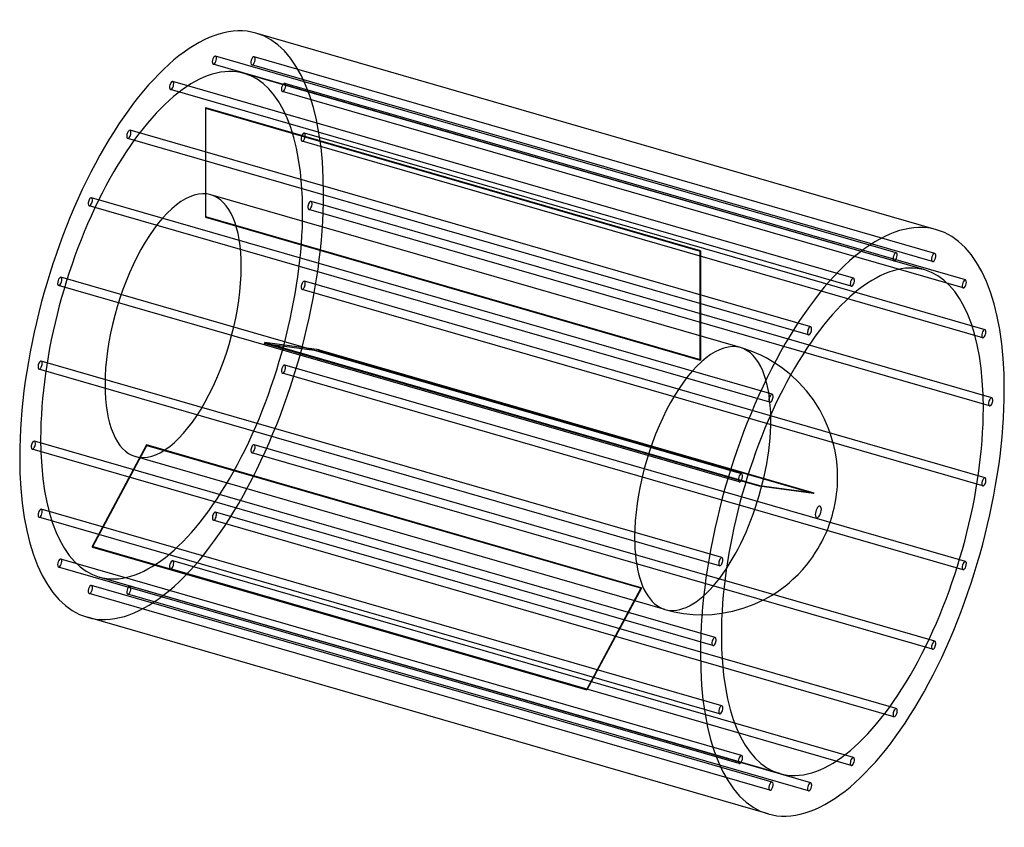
# Model space of a CAD drawing. Header units: millimetres. Extents: x -1174 to 1174, y -963 to 963.
import ezdxf

# ---------------------------------------------------------------- set-up
doc = ezdxf.new("R2010")
doc.units = ezdxf.units.MM
doc.layers.add('HIDDEN', color=7, linetype='Continuous')
doc.layers.add('THICK', color=7, linetype='Continuous')

msp = doc.modelspace()

# ---------------------------------------------------------------- linework, layer by layer
at = {"layer": 'HIDDEN'}
for p, q in [((916.6, 407.1), (-707.1, 875.9)), ((1008.6, 405.6), (-615.2, 874.4)), ((911.1, 387.9), (-712.7, 856.7)), ((1003.1, 386.4), (-620.7, 855.2)), ((985.2, 366.1), (-638.6, 834.9)), ((814.7, 346.8), (-809.1, 815.6)), ((1081.6, 342.4), (-542.1, 811.2)), ((809.1, 327.6), (-814.7, 796.3)), ((1076.1, 323.2), (-547.7, 791.9)), ((-731.2, 751.8), (-731.2, 492)), ((-731.2, 751.8), (448.8, 411.1)), ((-730.2, 492.8), (-730.2, 752.6)), ((449.8, 412), (-730.2, 752.6)), ((712.7, 230.5), (-911.1, 699.3)), ((1128.5, 223.7), (-495.3, 692.4)), ((707.1, 211.3), (-916.6, 680.1)), ((1123, 204.4), (-500.8, 673.2)), ((545.1, 180.9), (-718.3, 545.6)), ((615.2, 50.5), (-1008.6, 519.2)), ((620.7, 69.7), (-1003.1, 538.4)), ((1144.7, 61), (-479.1, 529.8)), ((1139.1, 41.8), (-484.7, 510.6)), ((-731.2, 492), (448.8, 151.3)), ((449.8, 152.2), (-730.2, 492.8)), ((448.8, 151.3), (448.8, 411.1)), ((449.8, 412), (449.8, 152.2)), ((542.1, -139.2), (-1081.6, 329.5)), ((547.7, -120), (-1076.1, 348.7)), ((1128.5, -129.6), (-495.3, 339.2)), ((1123, -148.8), (-500.8, 319.9)), ((589.7, -149.5), (-590.2, 191.1)), ((-590.2, 191.1), (-460.3, 173.7)), ((-589.7, 193), (590.2, -147.6)), ((-459.8, 175.6), (-589.7, 193)), ((719.6, -166.9), (-460.3, 173.7)), ((-459.8, 175.6), (720.1, -165)), ((570.7, 172.3), (545.1, 180.9)), ((593.5, 162.6), (570.7, 172.3)), ((500.8, -319.9), (-1123, 148.8)), ((606, 156.3), (593.5, 162.6)), ((624.5, 145.7), (606, 156.3)), ((642.7, 133.5), (624.5, 145.7)), ((495.3, -339.2), (-1128.5, 129.6)), ((1076.1, -348.7), (-547.7, 120)), ((1081.6, -329.5), (-542.1, 139.2)), ((665, 116.1), (642.7, 133.5)), ((484.7, -510.6), (-1139.1, -41.8)), ((479.1, -529.8), (-1144.7, -61)), ((-871.7, -51.1), (-1001.6, -293.5)), ((-1001.1, -294.6), (-871.2, -52.2)), ((308.3, -391.8), (-871.7, -51.1)), ((-871.2, -52.2), (308.8, -392.8)), ((1003.1, -538.4), (-620.7, -69.7)), ((1008.6, -519.2), (-615.2, -50.5)), ((364.8, -443.6), (-898.6, -78.9)), ((719.6, -166.9), (589.7, -149.5)), ((590.2, -147.6), (720.1, -165)), ((500.8, -673.2), (-1123, -204.4)), ((916.6, -680.1), (-707.1, -211.3)), ((495.3, -692.4), (-1128.5, -223.7)), ((911.1, -699.3), (-712.7, -230.5)), ((178.4, -634.2), (-1001.6, -293.5)), ((-1001.1, -294.6), (178.9, -635.2)), ((547.7, -791.9), (-1076.1, -323.2)), ((814.7, -796.3), (-809.1, -327.6)), ((542.1, -811.2), (-1081.6, -342.4)), ((809.1, -815.6), (-814.7, -346.8)), ((638.6, -834.9), (-985.2, -366.1)), ((620.7, -855.2), (-1003.1, -386.4)), ((712.7, -856.7), (-911.1, -387.9)), ((178.4, -634.2), (308.3, -391.8)), ((308.8, -392.8), (178.9, -635.2)), ((615.2, -874.4), (-1008.6, -405.6)), ((707.1, -875.9), (-916.6, -407.1)), ((364.8, -443.6), (386.9, -449.1)), ((386.9, -449.1), (409.3, -453.1)), ((409.3, -453.1), (432, -455.4)), ((432, -455.4), (454.9, -456.1)), ((454.9, -456.1), (477.8, -455.2)), ((477.8, -455.2), (500.8, -452.6))]:
    msp.add_line(p, q, dxfattribs=at)
for centre, major_axis, start_param, end_param in [((-811.9, 234.4), (201.1, 696.6), -0.982794, 0), ((-709.9, 866.3), (-2.77, -9.61), -2.867749, -0.000064), ((-709.9, 866.3), (-2.77, -9.61), 0.273843, 3.141529), ((-709.9, 866.3), (-2.77, -9.61), 3.141529, 3.415436), ((-617.9, 864.8), (-2.77, -9.61), 3.141593, 6.242869), ((-617.9, 864.8), (-2.77, -9.61), 0, 3.101277), ((-617.9, 864.8), (-2.77, -9.61), 3.101277, 3.141593), ((-811.9, 234.4), (-173.3, -600.5), -3.141593, -0.982794), ((-709.9, 866.3), (-2.77, -9.61), -0.000064, 0.273843), ((-617.9, 864.8), (-2.77, -9.61), -0.040316, 0), ((-811.9, 234.4), (-173.3, -600.5), 2.158799, 3.141593), ((-811.9, 806), (-2.77, -9.61), -2.55359, 0.000007), ((-811.9, 806), (-2.77, -9.61), -3.141586, -2.55359), ((-811.9, 806), (-2.77, -9.61), 0.588003, 3.141599), ((-544.9, 801.5), (-2.77, -9.61), -3.141593, -0.354475), ((-544.9, 801.5), (-2.77, -9.61), 0, 2.787117), ((-544.9, 801.5), (-2.77, -9.61), 2.787117, 3.141593), ((-811.9, 806), (-2.77, -9.61), 0.000007, 0.588003), ((-544.9, 801.5), (-2.77, -9.61), -0.354475, 0), ((-730.7, 210.9), (-173.3, -600.5), -2.55519, -2.55199), ((-913.9, 689.7), (-2.77, -9.61), -2.239431, 0.000058), ((-913.9, 689.7), (-2.77, -9.61), 0.000058, 0.902162), ((-913.9, 689.7), (-2.77, -9.61), -3.141535, -2.239431), ((-913.9, 689.7), (-2.77, -9.61), 0.902162, 3.14165), ((-498.1, 682.8), (-2.77, -9.61), -3.141535, -0.668634), ((-498.1, 682.8), (-2.77, -9.61), 0.000058, 2.472958), ((-498.1, 682.8), (-2.77, -9.61), 2.472958, 3.14165), ((-498.1, 682.8), (-2.77, -9.61), -0.668634, 0.000058), ((-811.9, 234.4), (201.1, 696.6), -3.141593, -0.982794), ((-808.4, 233.4), (90.1, 312.2), 0, 2.158799), ((-808.4, 233.4), (90.1, 312.2), -0.982794, 0), ((-1005.9, 528.8), (-2.77, -9.61), -1.925272, 0), ((-1005.9, 528.8), (-2.77, -9.61), -3.141593, -1.925272), ((-1005.9, 528.8), (-2.77, -9.61), 0, 1.216321), ((-1005.9, 528.8), (-2.77, -9.61), 1.216321, 3.141593), ((-481.9, 520.2), (-2.77, -9.61), -3.141586, -0.982794), ((-481.9, 520.2), (-2.77, -9.61), 0.000007, 2.158799), ((-481.9, 520.2), (-2.77, -9.61), 2.158799, 3.141599), ((-811.9, 234.4), (-173.3, -600.5), 0, 2.158799), ((-481.9, 520.2), (-2.77, -9.61), -0.982794, 0.000007), ((-730.7, 210.9), (-90.1, -312.2), -2.556667, -2.550513), ((449.3, -129.7), (173.3, 600.5), 0.586403, 0.589603), ((-808.4, 233.4), (90.1, 312.2), -3.141592, -0.982794), ((-1078.9, 339.1), (-2.77, -9.61), -1.611112, 0), ((-1078.9, 339.1), (-2.77, -9.61), 3.141593, 4.672073), ((-1078.9, 339.1), (-2.77, -9.61), 0, 1.53048), ((-1078.9, 339.1), (-2.77, -9.61), 1.53048, 3.141593), ((-498.1, 329.5), (-2.77, -9.61), 3.141529, 4.986232), ((-498.1, 329.5), (-2.77, -9.61), -0.000064, 1.84464), ((-498.1, 329.5), (-2.77, -9.61), 1.84464, 3.141529), ((-498.1, 329.5), (-2.77, -9.61), -1.296953, -0.000064), ((-730.7, 210.9), (-90.1, -312.2), 1.632123, 1.638277), ((455, -131.3), (-90.1, -312.2), -3.141486, -0.982794), ((-730.7, 210.9), (-173.3, -600.5), 1.6336, 1.6368), ((455, -131.3), (-90.1, -312.2), 2.158799, 3.141593), ((-1125.7, 139.2), (-2.77, -9.61), 3.141529, 4.986232), ((-1125.7, 139.2), (-2.77, -9.61), 1.84464, 3.141529), ((449.3, -129.7), (90.1, 312.2), 0.584926, 0.59108), ((-1125.7, 139.2), (-2.77, -9.61), -1.296953, -0.000064), ((-1125.7, 139.2), (-2.77, -9.61), -0.000064, 1.84464), ((-544.9, 129.6), (-2.77, -9.61), -1.611112, 0), ((-544.9, 129.6), (-2.77, -9.61), 3.141593, 4.672073), ((-544.9, 129.6), (-2.77, -9.61), 0, 1.53048), ((-544.9, 129.6), (-2.77, -9.61), 1.53048, 3.141593), ((-808.4, 233.4), (90.1, 312.2), 2.158799, 3.141593), ((455, -131.3), (-90.1, -312.2), 0.588003, 2.158799), ((-1141.9, -51.4), (-2.77, -9.61), -3.141586, -0.982794), ((-1141.9, -51.4), (-2.77, -9.61), 2.158799, 3.141599), ((-811.9, 234.4), (-173.3, -600.5), -0.982794, 0), ((-1141.9, -51.4), (-2.77, -9.61), -0.982794, 0.000007), ((-1141.9, -51.4), (-2.77, -9.61), 0.000007, 2.158799), ((-730.7, 210.9), (-90.1, -312.2), -0.462272, -0.456118), ((-617.9, -60.1), (-2.77, -9.61), -1.925272, 0), ((-617.9, -60.1), (-2.77, -9.61), -3.141593, -1.925272), ((-617.9, -60.1), (-2.77, -9.61), 0, 1.216321), ((-617.9, -60.1), (-2.77, -9.61), 1.216321, 3.141593), ((449.3, -129.7), (90.1, 312.2), -1.509469, -1.503316), ((449.3, -129.7), (173.3, 600.5), -1.507992, -1.504792), ((-1125.7, -214.1), (-2.77, -9.61), -3.141535, -0.668634), ((-1125.7, -214.1), (-2.77, -9.61), 0.000058, 2.472958), ((-1125.7, -214.1), (-2.77, -9.61), 2.472958, 3.14165), ((-709.9, -220.9), (-2.77, -9.61), -3.141535, -2.239431), ((-709.9, -220.9), (-2.77, -9.61), 0.902162, 3.14165), ((-1125.7, -214.1), (-2.77, -9.61), -0.668634, 0.000058), ((-709.9, -220.9), (-2.77, -9.61), -2.239431, 0.000058), ((-709.9, -220.9), (-2.77, -9.61), 0.000058, 0.902162), ((455, -131.3), (-90.1, -312.2), -0.982794, 0.588003), ((-730.7, 210.9), (-173.3, -600.5), -0.460795, -0.457595), ((-1078.9, -332.8), (-2.77, -9.61), -3.141593, -0.354475), ((-1078.9, -332.8), (-2.77, -9.61), 0, 2.787117), ((-1078.9, -332.8), (-2.77, -9.61), 2.787117, 3.141593), ((-811.9, -337.2), (-2.77, -9.61), -2.55359, 0.000007), ((-811.9, -337.2), (-2.77, -9.61), -3.141586, -2.55359), ((-811.9, -337.2), (-2.77, -9.61), 0.588003, 3.141599), ((-1078.9, -332.8), (-2.77, -9.61), -0.354475, 0), ((-811.9, -337.2), (-2.77, -9.61), 0.000007, 0.588003), ((-1005.9, -396), (-2.77, -9.61), 3.141593, 6.242869), ((-1005.9, -396), (-2.77, -9.61), 0, 3.101277), ((-1005.9, -396), (-2.77, -9.61), 3.101277, 3.141593), ((-913.9, -397.5), (-2.77, -9.61), -2.867749, -0.000064), ((-913.9, -397.5), (-2.77, -9.61), 0.273843, 3.141529), ((-913.9, -397.5), (-2.77, -9.61), 3.141529, 3.415436), ((449.3, -129.7), (90.1, 312.2), 2.679321, 2.685475), ((-1005.9, -396), (-2.77, -9.61), -0.040316, 0), ((-913.9, -397.5), (-2.77, -9.61), -0.000064, 0.273843), ((449.3, -129.7), (173.3, 600.5), 2.680798, 2.683998)]:
    msp.add_ellipse(centre, major_axis=major_axis, ratio=0.433013, start_param=start_param, end_param=end_param, dxfattribs=at)
at = {"layer": 'THICK'}
for p, q in [((1013, 462.2), (-610.8, 930.9)), ((684.4, 98), (665, 116.1)), ((702.4, 78), (684.4, 98)), ((719, 56.2), (702.4, 78)), ((734.1, 32.3), (719, 56.2)), ((745.5, 10.5), (734.1, 32.3)), ((755.1, -12), (745.5, 10.5)), ((759.9, -25.2), (755.1, -12)), ((764.1, -38.8), (759.9, -25.2)), ((767.8, -52.8), (764.1, -38.8)), ((770.7, -66.2), (767.8, -52.8)), ((773, -79.2), (770.7, -66.2)), ((774.6, -91), (773, -79.2)), ((776.2, -110.2), (774.6, -91)), ((776.7, -128.5), (776.2, -110.2)), ((776.1, -148.9), (776.6, -138.9)), ((776.6, -138.9), (776.7, -128.5)), ((774.4, -167.8), (775.3, -158.5)), ((775.3, -158.5), (776.1, -148.9)), ((770.2, -193.6), (771.8, -185.2)), ((771.8, -185.2), (773.2, -176.6)), ((773.2, -176.6), (774.4, -167.8)), ((764.4, -217.8), (766.5, -209.9)), ((766.5, -209.9), (768.5, -201.8)), ((768.5, -201.8), (770.2, -193.6)), ((756.9, -241.4), (759.6, -233.6)), ((759.6, -233.6), (762.1, -225.7)), ((762.1, -225.7), (764.4, -217.8)), ((747.2, -265.3), (750.7, -257.3)), ((750.7, -257.3), (753.9, -249.3)), ((753.9, -249.3), (756.9, -241.4)), ((739.1, -281.9), (743.3, -273.5)), ((743.3, -273.5), (747.2, -265.3)), ((723.6, -308.4), (729.4, -299.2)), ((729.4, -299.2), (734.5, -290.4)), ((734.5, -290.4), (739.1, -281.9)), ((702.4, -337.6), (710.3, -327.6)), ((710.3, -327.6), (717.3, -317.9)), ((717.3, -317.9), (723.6, -308.4)), ((682.5, -359.8), (692.9, -348.7)), ((692.9, -348.7), (702.4, -337.6)), ((661.7, -379.3), (670.3, -371.6)), ((670.3, -371.6), (682.5, -359.8)), ((631.6, -402), (643.5, -393.7)), ((643.5, -393.7), (655.4, -384.5)), ((655.4, -384.5), (661.7, -379.3)), ((577.3, -431.2), (602.9, -419.1)), ((602.9, -419.1), (619.1, -410)), ((619.1, -410), (631.6, -402)), ((526.2, -447.8), (551.6, -440.7)), ((551.6, -440.7), (577.3, -431.2)), ((610.8, -930.9), (-1013, -462.2)), ((500.8, -452.6), (526.2, -447.8))]:
    msp.add_line(p, q, dxfattribs=at)
for centre, major_axis, start_param, end_param in [((-811.9, 234.4), (201.1, 696.6), 0, 2.158799), ((811.9, -234.4), (-201.1, -696.6), -3.141593, -0.982794), ((811.9, -234.4), (-201.1, -696.6), 2.158799, 3.141593), ((913.9, 397.5), (2.77, 9.61), 0.273843, 3.141529), ((913.9, 397.5), (2.77, 9.61), -2.867749, -0.000064), ((913.9, 397.5), (2.77, 9.61), -0.000064, 0.273843), ((1005.9, 396), (2.77, 9.61), 0, 3.101277), ((1005.9, 396), (2.77, 9.61), 3.141593, 6.242869), ((1005.9, 396), (2.77, 9.61), -0.040316, 0), ((811.9, -234.4), (173.3, 600.5), 0, 2.158799), ((913.9, 397.5), (2.77, 9.61), 3.141529, 3.415436), ((1005.9, 396), (2.77, 9.61), 3.101277, 3.141593), ((811.9, -234.4), (173.3, 600.5), -0.982794, 0), ((811.9, 337.2), (2.77, 9.61), 0.588003, 3.141599), ((811.9, 337.2), (2.77, 9.61), 0.000007, 0.588003), ((811.9, 337.2), (2.77, 9.61), -2.55359, 0.000007), ((1078.9, 332.8), (2.77, 9.61), 0, 2.787117), ((1078.9, 332.8), (2.77, 9.61), -3.141593, -0.354475), ((1078.9, 332.8), (2.77, 9.61), -0.354475, 0), ((811.9, 337.2), (2.77, 9.61), -3.141586, -2.55359), ((1078.9, 332.8), (2.77, 9.61), 2.787117, 3.141593), ((709.9, 220.9), (2.77, 9.61), 0.902162, 3.14165), ((709.9, 220.9), (2.77, 9.61), -3.141535, -2.239431), ((709.9, 220.9), (2.77, 9.61), 0.000058, 0.902162), ((709.9, 220.9), (2.77, 9.61), -2.239431, 0.000058), ((1125.7, 214.1), (2.77, 9.61), 0.000058, 2.472958), ((1125.7, 214.1), (2.77, 9.61), -3.141535, -0.668634), ((1125.7, 214.1), (2.77, 9.61), -0.668634, 0.000058), ((1125.7, 214.1), (2.77, 9.61), 2.472958, 3.14165), ((811.9, -234.4), (-201.1, -696.6), 0, 2.158799), ((617.9, 60.1), (2.77, 9.61), 1.216321, 3.141593), ((617.9, 60.1), (2.77, 9.61), 0, 1.216321), ((617.9, 60.1), (2.77, 9.61), -3.141593, -1.925272), ((617.9, 60.1), (2.77, 9.61), -1.925272, 0), ((1141.9, 51.4), (2.77, 9.61), 0.000007, 2.158799), ((1141.9, 51.4), (2.77, 9.61), 2.158799, 3.141599), ((1141.9, 51.4), (2.77, 9.61), -3.141586, -0.982794), ((1141.9, 51.4), (2.77, 9.61), -0.982794, 0.000007), ((811.9, -234.4), (173.3, 600.5), -3.141593, -0.982794), ((-811.9, 234.4), (201.1, 696.6), 2.158799, 3.141593), ((544.9, -129.6), (2.77, 9.61), 1.53048, 3.141593), ((544.9, -129.6), (2.77, 9.61), 0, 1.53048), ((544.9, -129.6), (2.77, 9.61), 3.141593, 4.672073), ((544.9, -129.6), (2.77, 9.61), -1.611112, 0), ((1125.7, -139.2), (2.77, 9.61), 1.84464, 3.141529), ((1125.7, -139.2), (2.77, 9.61), -0.000064, 1.84464), ((1125.7, -139.2), (2.77, 9.61), 3.141529, 4.986232), ((1125.7, -139.2), (2.77, 9.61), -1.296953, -0.000064), ((730.7, -210.9), (-4, -13.9), 2.158799, 5.300392), ((730.7, -210.9), (-4, -13.9), -0.982794, 2.158799), ((498.1, -329.5), (2.77, 9.61), -0.000064, 1.84464), ((498.1, -329.5), (2.77, 9.61), 3.141529, 4.986232), ((498.1, -329.5), (2.77, 9.61), -1.296953, -0.000064), ((498.1, -329.5), (2.77, 9.61), 1.84464, 3.141529), ((1078.9, -339.1), (2.77, 9.61), 1.53048, 3.141593), ((1078.9, -339.1), (2.77, 9.61), 0, 1.53048), ((1078.9, -339.1), (2.77, 9.61), 3.141593, 4.672073), ((1078.9, -339.1), (2.77, 9.61), -1.611112, 0), ((481.9, -520.2), (2.77, 9.61), 0.000007, 2.158799), ((481.9, -520.2), (2.77, 9.61), -3.141586, -0.982794), ((481.9, -520.2), (2.77, 9.61), -0.982794, 0.000007), ((811.9, -234.4), (173.3, 600.5), 2.158799, 3.141593), ((481.9, -520.2), (2.77, 9.61), 2.158799, 3.141599), ((1005.9, -528.8), (2.77, 9.61), 1.216321, 3.141593), ((1005.9, -528.8), (2.77, 9.61), 0, 1.216321), ((1005.9, -528.8), (2.77, 9.61), -3.141593, -1.925272), ((1005.9, -528.8), (2.77, 9.61), -1.925272, 0), ((811.9, -234.4), (-201.1, -696.6), -0.982794, 0), ((498.1, -682.8), (2.77, 9.61), 0.000058, 2.472958), ((498.1, -682.8), (2.77, 9.61), -3.141535, -0.668634), ((498.1, -682.8), (2.77, 9.61), -0.668634, 0.000058), ((913.9, -689.7), (2.77, 9.61), 0.000058, 0.902162), ((913.9, -689.7), (2.77, 9.61), -2.239431, 0.000058), ((498.1, -682.8), (2.77, 9.61), 2.472958, 3.14165), ((913.9, -689.7), (2.77, 9.61), 0.902162, 3.14165), ((913.9, -689.7), (2.77, 9.61), -3.141535, -2.239431), ((544.9, -801.5), (2.77, 9.61), 0, 2.787117), ((544.9, -801.5), (2.77, 9.61), -3.141593, -0.354475), ((544.9, -801.5), (2.77, 9.61), -0.354475, 0), ((811.9, -806), (2.77, 9.61), 0.588003, 3.141599), ((811.9, -806), (2.77, 9.61), 0.000007, 0.588003), ((811.9, -806), (2.77, 9.61), -2.55359, 0.000007), ((544.9, -801.5), (2.77, 9.61), 2.787117, 3.141593), ((811.9, -806), (2.77, 9.61), -3.141586, -2.55359), ((617.9, -864.8), (2.77, 9.61), 0, 3.101277), ((617.9, -864.8), (2.77, 9.61), 3.141593, 6.242869), ((617.9, -864.8), (2.77, 9.61), -0.040316, 0), ((709.9, -866.3), (2.77, 9.61), 0.273843, 3.141529), ((709.9, -866.3), (2.77, 9.61), -2.867749, -0.000064), ((709.9, -866.3), (2.77, 9.61), -0.000064, 0.273843), ((617.9, -864.8), (2.77, 9.61), 3.101277, 3.141593), ((709.9, -866.3), (2.77, 9.61), 3.141529, 3.415436)]:
    msp.add_ellipse(centre, major_axis=major_axis, ratio=0.433013, start_param=start_param, end_param=end_param, dxfattribs=at)

doc.saveas('drawing.dxf')
